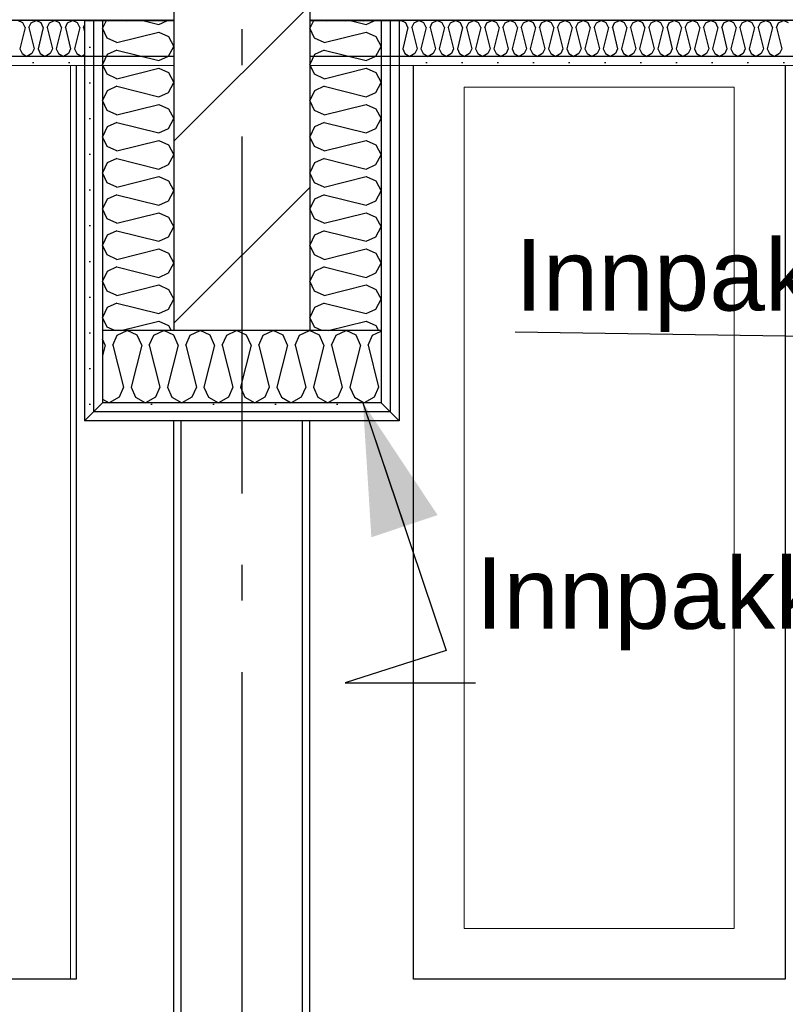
# Model space of a CAD drawing. Header units: millimetres. Extents: x -8544 to 51179, y -2070 to 13050.
# Tile 136 of 168: x 35106 to 36177, y 7385 to 8763. Entities that reach past the tile are written whole.
import ezdxf
from ezdxf.enums import TextEntityAlignment as Align

# ---------------------------------------------------------------- set-up
doc = ezdxf.new("R2010")
doc.units = ezdxf.units.MM
doc.header["$LTSCALE"] = 0.5
doc.header["$MEASUREMENT"] = 0
doc.linetypes.add('Akselinje', pattern=[1500, 1000, -200, 100, -200])
doc.linetypes.add('PLINE', pattern=[0])
for name, color, linetype in [('0(Nye konstruksjoner)', 7, 'Continuous'), ('222- Søyler', 7, 'Continuous'), ('223- Bjelker', 7, 'Continuous'), ('223- Bjelker (Skravur)', 7, 'Continuous'), ('223- Bjelker (Skravur)(Nye konstruksjoner)', 7, 'Continuous'), ('223- Bjelker(Nye konstruksjoner)', 7, 'Continuous'), ('256- Faste himlinger og overflatebehandling (Skravur)(Nye konstruksjoner)', 7, 'Continuous'), ('256- Faste himlinger og overflatebehandling(Nye konstruksjoner)', 7, 'Continuous'), ('82-- Modullinjer', 7, 'Continuous'), ('832- Tekst bygning(Nye konstruksjoner)', 7, 'Continuous')]:
    doc.layers.add(name, color=color, linetype=linetype)
doc.layers.add('234- Vinduer_ dører_ porter(Nye konstruksjoner)', color=7, linetype='Continuous', lineweight=0)
doc.layers.add('236- Innvendig kledning og overflate(Nye konstruksjoner)', color=7, linetype='Continuous', lineweight=0)
doc.styles.add('GENERATED_STYLE_1', font='arial.ttf')
doc.styles.add('GENERATED_STYLE_2', font='arial.ttf')
doc.dimstyles.new('GENERATED_STYLE__2', dxfattribs={"dimtxt": 0.18, "dimasz": 182.4, "dimexe": 0.18, "dimexo": 0.0625, "dimgap": 0, "dimtad": 0, "dimtih": 1, "dimtoh": 1, "dimdec": 4, "dimzin": 0, "dimdsep": 46, "dimcen": 0.09, "dimadec": 0, "dimazin": 0, "dimtfac": 1, "dimtdec": 4, "dimtmove": 0, "dimatfit": 3, "dimldrblk": 'ARROWHEAD_5', "dimfxl": 1, "dimtolj": 1, "dimtzin": 0, "dimarcsym": 0})
pattern_1 = [(0, (0, 0), (0, 86.60254), [0, -50]), (0, (25, 43.3), (0, 86.60254), [0, -50])]
pattern_2 = [(90, (0, 0), (-86.60254, 0), [0, -50]), (90, (-43.3, 25), (-86.60254, 0), [0, -50])]

# ---------------------------------------------------------------- blocks, each defined once
blk = doc.blocks.new('*X32')
at = {"layer": '256- Faste himlinger og overflatebehandling (Skravur)(Nye konstruksjoner)', "linetype": 'PLINE'}
for p, q in [((35110.4, 8759.2), (35103.5, 8762.4)), ((35113.5, 8752.3), (35110.4, 8759.2)), ((35118.9, 8752.3), (35122, 8759.2)), ((35122, 8759.2), (35129, 8762.4)), ((35136, 8759.2), (35129, 8762.4)), ((35139.1, 8752.3), (35136, 8759.2)), ((35144.4, 8752.3), (35147.5, 8759.2)), ((35147.5, 8759.2), (35154.5, 8762.4)), ((35161.5, 8759.2), (35154.5, 8762.4)), ((35164.6, 8752.3), (35161.5, 8759.2)), ((35169.9, 8752.3), (35173, 8759.2)), ((35173, 8759.2), (35180, 8762.4)), ((35187, 8759.2), (35180, 8762.4)), ((35190.1, 8752.3), (35187, 8759.2)), ((35195.4, 8752.3), (35196.9, 8755.6)), ((35204.1, 8761.8), (35205.5, 8762.4)), ((35206.9, 8761.8), (35205.5, 8762.4)), ((35229.6, 8761.8), (35231, 8762.4)), ((35232.4, 8761.8), (35231, 8762.4)), ((35255.1, 8761.8), (35256.5, 8762.4)), ((35257.9, 8761.8), (35256.5, 8762.4)), ((35280.7, 8761.8), (35282.1, 8762.4)), ((35283.4, 8761.8), (35282.1, 8762.4)), ((35306.2, 8761.8), (35307.6, 8762.4)), ((35309, 8761.8), (35307.6, 8762.4)), ((35113.5, 8752.3), (35106.2, 8722.7)), ((35118.9, 8752.3), (35126.3, 8722.7)), ((35139.1, 8752.3), (35131.7, 8722.7)), ((35144.4, 8752.3), (35151.8, 8722.7)), ((35164.6, 8752.3), (35157.2, 8722.7)), ((35169.9, 8752.3), (35177.3, 8722.7)), ((35190.1, 8752.3), (35182.7, 8722.7)), ((35195.4, 8752.3), (35196.9, 8746.4)), ((35106.2, 8722.7), (35109.3, 8715.9)), ((35109.3, 8715.9), (35116.2, 8712)), ((35123.2, 8715.9), (35116.2, 8712)), ((35126.3, 8722.7), (35123.2, 8715.9)), ((35131.7, 8722.7), (35134.8, 8715.9)), ((35134.8, 8715.9), (35141.7, 8712)), ((35148.7, 8715.9), (35141.7, 8712)), ((35151.8, 8722.7), (35148.7, 8715.9)), ((35157.2, 8722.7), (35160.3, 8715.9)), ((35160.3, 8715.9), (35167.3, 8712)), ((35174.2, 8715.9), (35167.3, 8712)), ((35177.3, 8722.7), (35174.2, 8715.9)), ((35182.7, 8722.7), (35185.8, 8715.9)), ((35185.8, 8715.9), (35192.8, 8712)), ((35196.9, 8714.3), (35192.8, 8712))]:
    blk.add_line(p, q, dxfattribs=at)
blk = doc.blocks.new('*X35')
at = {"layer": '256- Faste himlinger og overflatebehandling (Skravur)(Nye konstruksjoner)', "linetype": 'PLINE'}
for p, q in [((35513, 8761.8), (35511.9, 8762.3)), ((35535.8, 8761.8), (35537.2, 8762.4)), ((35538.6, 8761.8), (35537.2, 8762.4)), ((35561.3, 8761.8), (35562.7, 8762.4)), ((35564.1, 8761.8), (35562.7, 8762.4)), ((35586.8, 8761.8), (35588.2, 8762.4)), ((35589.6, 8761.8), (35588.2, 8762.4)), ((35612.3, 8761.8), (35613.7, 8762.4)), ((35615.1, 8761.8), (35613.7, 8762.4)), ((35636.9, 8761.4), (35639.2, 8762.4)), ((35646.2, 8759.2), (35639.2, 8762.4)), ((35649.3, 8752.3), (35646.2, 8759.2)), ((35654.6, 8752.3), (35657.8, 8759.2)), ((35657.8, 8759.2), (35664.7, 8762.4)), ((35671.7, 8759.2), (35664.7, 8762.4)), ((35674.8, 8752.3), (35671.7, 8759.2)), ((35680.2, 8752.3), (35683.3, 8759.2)), ((35683.3, 8759.2), (35690.2, 8762.4)), ((35697.2, 8759.2), (35690.2, 8762.4)), ((35700.3, 8752.3), (35697.2, 8759.2)), ((35705.7, 8752.3), (35708.8, 8759.2)), ((35708.8, 8759.2), (35715.7, 8762.4)), ((35722.7, 8759.2), (35715.7, 8762.4)), ((35725.8, 8752.3), (35722.7, 8759.2)), ((35731.2, 8752.3), (35734.3, 8759.2)), ((35734.3, 8759.2), (35741.3, 8762.4)), ((35748.2, 8759.2), (35741.3, 8762.4)), ((35751.3, 8752.3), (35748.2, 8759.2)), ((35756.7, 8752.3), (35759.8, 8759.2)), ((35759.8, 8759.2), (35766.8, 8762.4)), ((35773.7, 8759.2), (35766.8, 8762.4)), ((35776.8, 8752.3), (35773.7, 8759.2)), ((35782.2, 8752.3), (35785.3, 8759.2)), ((35785.3, 8759.2), (35792.3, 8762.4)), ((35799.2, 8759.2), (35792.3, 8762.4)), ((35802.4, 8752.3), (35799.2, 8759.2)), ((35807.7, 8752.3), (35810.8, 8759.2)), ((35810.8, 8759.2), (35817.8, 8762.4)), ((35824.8, 8759.2), (35817.8, 8762.4)), ((35827.9, 8752.3), (35824.8, 8759.2)), ((35833.2, 8752.3), (35836.3, 8759.2)), ((35836.3, 8759.2), (35843.3, 8762.4)), ((35850.3, 8759.2), (35843.3, 8762.4)), ((35853.4, 8752.3), (35850.3, 8759.2)), ((35858.7, 8752.3), (35861.8, 8759.2)), ((35861.8, 8759.2), (35868.8, 8762.4)), ((35875.8, 8759.2), (35868.8, 8762.4)), ((35878.9, 8752.3), (35875.8, 8759.2)), ((35884.2, 8752.3), (35887.4, 8759.2)), ((35887.4, 8759.2), (35894.3, 8762.4)), ((35901.3, 8759.2), (35894.3, 8762.4)), ((35904.4, 8752.3), (35901.3, 8759.2)), ((35909.8, 8752.3), (35912.9, 8759.2)), ((35912.9, 8759.2), (35919.8, 8762.4)), ((35926.8, 8759.2), (35919.8, 8762.4)), ((35929.9, 8752.3), (35926.8, 8759.2)), ((35935.3, 8752.3), (35938.4, 8759.2)), ((35938.4, 8759.2), (35945.3, 8762.4)), ((35952.3, 8759.2), (35945.3, 8762.4)), ((35955.4, 8752.3), (35952.3, 8759.2)), ((35960.8, 8752.3), (35963.9, 8759.2)), ((35963.9, 8759.2), (35970.9, 8762.4)), ((35977.8, 8759.2), (35970.9, 8762.4)), ((35980.9, 8752.3), (35977.8, 8759.2)), ((35986.3, 8752.3), (35989.4, 8759.2)), ((35989.4, 8759.2), (35996.4, 8762.4)), ((36003.3, 8759.2), (35996.4, 8762.4)), ((36006.4, 8752.3), (36003.3, 8759.2)), ((36011.8, 8752.3), (36014.9, 8759.2)), ((36014.9, 8759.2), (36021.9, 8762.4)), ((36028.8, 8759.2), (36021.9, 8762.4)), ((36032, 8752.3), (36028.8, 8759.2)), ((36037.3, 8752.3), (36040.4, 8759.2)), ((36040.4, 8759.2), (36047.4, 8762.4)), ((36054.4, 8759.2), (36047.4, 8762.4)), ((36057.5, 8752.3), (36054.4, 8759.2)), ((36062.8, 8752.3), (36065.9, 8759.2)), ((36065.9, 8759.2), (36072.9, 8762.4)), ((36079.9, 8759.2), (36072.9, 8762.4)), ((36083, 8752.3), (36079.9, 8759.2)), ((36088.3, 8752.3), (36091.4, 8759.2)), ((36091.4, 8759.2), (36098.4, 8762.4)), ((36105.4, 8759.2), (36098.4, 8762.4)), ((36108.5, 8752.3), (36105.4, 8759.2)), ((36113.8, 8752.3), (36117, 8759.2)), ((36117, 8759.2), (36123.9, 8762.4)), ((36130.9, 8759.2), (36123.9, 8762.4)), ((36134, 8752.3), (36130.9, 8759.2)), ((36139.4, 8752.3), (36142.5, 8759.2)), ((36142.5, 8759.2), (36149.4, 8762.4)), ((36156.4, 8759.2), (36149.4, 8762.4)), ((36159.5, 8752.3), (36156.4, 8759.2)), ((36164.9, 8752.3), (36168, 8759.2)), ((36168, 8759.2), (36174.9, 8762.4)), ((36181.9, 8759.2), (36174.9, 8762.4)), ((35649.3, 8752.3), (35641.9, 8722.7)), ((35654.6, 8752.3), (35662, 8722.7)), ((35674.8, 8752.3), (35667.4, 8722.7)), ((35680.2, 8752.3), (35687.6, 8722.7)), ((35700.3, 8752.3), (35692.9, 8722.7)), ((35705.7, 8752.3), (35713.1, 8722.7)), ((35725.8, 8752.3), (35718.4, 8722.7)), ((35731.2, 8752.3), (35738.6, 8722.7)), ((35751.3, 8752.3), (35743.9, 8722.7)), ((35756.7, 8752.3), (35764.1, 8722.7)), ((35776.8, 8752.3), (35769.4, 8722.7)), ((35782.2, 8752.3), (35789.6, 8722.7)), ((35802.4, 8752.3), (35795, 8722.7)), ((35807.7, 8752.3), (35815.1, 8722.7)), ((35827.9, 8752.3), (35820.5, 8722.7)), ((35833.2, 8752.3), (35840.6, 8722.7)), ((35853.4, 8752.3), (35846, 8722.7)), ((35858.7, 8752.3), (35866.1, 8722.7)), ((35878.9, 8752.3), (35871.5, 8722.7)), ((35884.2, 8752.3), (35891.6, 8722.7)), ((35904.4, 8752.3), (35897, 8722.7)), ((35909.8, 8752.3), (35917.2, 8722.7)), ((35929.9, 8752.3), (35922.5, 8722.7)), ((35935.3, 8752.3), (35942.7, 8722.7)), ((35955.4, 8752.3), (35948, 8722.7)), ((35960.8, 8752.3), (35968.2, 8722.7)), ((35980.9, 8752.3), (35973.5, 8722.7)), ((35986.3, 8752.3), (35993.7, 8722.7)), ((36006.4, 8752.3), (35999, 8722.7)), ((36011.8, 8752.3), (36019.2, 8722.7)), ((36032, 8752.3), (36024.6, 8722.7)), ((36037.3, 8752.3), (36044.7, 8722.7)), ((36057.5, 8752.3), (36050.1, 8722.7)), ((36062.8, 8752.3), (36070.2, 8722.7)), ((36083, 8752.3), (36075.6, 8722.7)), ((36088.3, 8752.3), (36095.7, 8722.7)), ((36108.5, 8752.3), (36101.1, 8722.7)), ((36113.8, 8752.3), (36121.2, 8722.7)), ((36134, 8752.3), (36126.6, 8722.7)), ((36139.4, 8752.3), (36146.8, 8722.7)), ((36159.5, 8752.3), (36152.1, 8722.7)), ((36164.9, 8752.3), (36172.3, 8722.7)), ((35641.9, 8722.7), (35645, 8715.9)), ((35645, 8715.9), (35652, 8712)), ((35658.9, 8715.9), (35652, 8712)), ((35662, 8722.7), (35658.9, 8715.9)), ((35667.4, 8722.7), (35670.5, 8715.9)), ((35670.5, 8715.9), (35677.5, 8712)), ((35684.4, 8715.9), (35677.5, 8712)), ((35687.6, 8722.7), (35684.4, 8715.9)), ((35692.9, 8722.7), (35696, 8715.9)), ((35696, 8715.9), (35703, 8712)), ((35710, 8715.9), (35703, 8712)), ((35713.1, 8722.7), (35710, 8715.9)), ((35718.4, 8722.7), (35721.5, 8715.9)), ((35721.5, 8715.9), (35728.5, 8712)), ((35735.5, 8715.9), (35728.5, 8712)), ((35738.6, 8722.7), (35735.5, 8715.9)), ((35743.9, 8722.7), (35747, 8715.9)), ((35747, 8715.9), (35754, 8712)), ((35761, 8715.9), (35754, 8712)), ((35764.1, 8722.7), (35761, 8715.9)), ((35769.4, 8722.7), (35772.6, 8715.9)), ((35772.6, 8715.9), (35779.5, 8712)), ((35786.5, 8715.9), (35779.5, 8712)), ((35789.6, 8722.7), (35786.5, 8715.9)), ((35795, 8722.7), (35798.1, 8715.9)), ((35798.1, 8715.9), (35805, 8712)), ((35812, 8715.9), (35805, 8712)), ((35815.1, 8722.7), (35812, 8715.9)), ((35820.5, 8722.7), (35823.6, 8715.9)), ((35823.6, 8715.9), (35830.5, 8712)), ((35837.5, 8715.9), (35830.5, 8712)), ((35840.6, 8722.7), (35837.5, 8715.9)), ((35846, 8722.7), (35849.1, 8715.9)), ((35849.1, 8715.9), (35856.1, 8712)), ((35863, 8715.9), (35856.1, 8712)), ((35866.1, 8722.7), (35863, 8715.9)), ((35871.5, 8722.7), (35874.6, 8715.9)), ((35874.6, 8715.9), (35881.6, 8712)), ((35888.5, 8715.9), (35881.6, 8712)), ((35891.6, 8722.7), (35888.5, 8715.9)), ((35897, 8722.7), (35900.1, 8715.9)), ((35900.1, 8715.9), (35907.1, 8712)), ((35914, 8715.9), (35907.1, 8712)), ((35917.2, 8722.7), (35914, 8715.9)), ((35922.5, 8722.7), (35925.6, 8715.9)), ((35925.6, 8715.9), (35932.6, 8712)), ((35939.6, 8715.9), (35932.6, 8712)), ((35942.7, 8722.7), (35939.6, 8715.9)), ((35948, 8722.7), (35951.1, 8715.9)), ((35951.1, 8715.9), (35958.1, 8712)), ((35965.1, 8715.9), (35958.1, 8712)), ((35968.2, 8722.7), (35965.1, 8715.9)), ((35973.5, 8722.7), (35976.6, 8715.9)), ((35976.6, 8715.9), (35983.6, 8712)), ((35990.6, 8715.9), (35983.6, 8712)), ((35993.7, 8722.7), (35990.6, 8715.9)), ((35999, 8722.7), (36002.2, 8715.9)), ((36002.2, 8715.9), (36009.1, 8712)), ((36016.1, 8715.9), (36009.1, 8712)), ((36019.2, 8722.7), (36016.1, 8715.9)), ((36024.6, 8722.7), (36027.7, 8715.9)), ((36027.7, 8715.9), (36034.6, 8712)), ((36041.6, 8715.9), (36034.6, 8712)), ((36044.7, 8722.7), (36041.6, 8715.9)), ((36050.1, 8722.7), (36053.2, 8715.9)), ((36053.2, 8715.9), (36060.1, 8712)), ((36067.1, 8715.9), (36060.1, 8712)), ((36070.2, 8722.7), (36067.1, 8715.9)), ((36075.6, 8722.7), (36078.7, 8715.9)), ((36078.7, 8715.9), (36085.7, 8712)), ((36092.6, 8715.9), (36085.7, 8712)), ((36095.7, 8722.7), (36092.6, 8715.9)), ((36101.1, 8722.7), (36104.2, 8715.9)), ((36104.2, 8715.9), (36111.2, 8712)), ((36118.1, 8715.9), (36111.2, 8712)), ((36121.2, 8722.7), (36118.1, 8715.9)), ((36126.6, 8722.7), (36129.7, 8715.9)), ((36129.7, 8715.9), (36136.7, 8712)), ((36143.6, 8715.9), (36136.7, 8712)), ((36146.8, 8722.7), (36143.6, 8715.9)), ((36152.1, 8722.7), (36155.2, 8715.9)), ((36155.2, 8715.9), (36162.2, 8712)), ((36169.2, 8715.9), (36162.2, 8712)), ((36172.3, 8722.7), (36169.2, 8715.9))]:
    blk.add_line(p, q, dxfattribs=at)
blk = doc.blocks.new('*X97')
at = {"layer": '223- Bjelker (Skravur)(Nye konstruksjoner)', "linetype": 'PLINE'}
for p, q in [((35242.6, 8321.5), (35256.5, 8328.1)), ((35270.5, 8321.5), (35256.5, 8328.1)), ((35293.6, 8321.5), (35307.6, 8328.1)), ((35321.5, 8321.5), (35307.6, 8328.1)), ((35344.7, 8321.5), (35358.6, 8328.1)), ((35372.5, 8321.5), (35358.6, 8328.1)), ((35395.7, 8321.5), (35409.6, 8328.1)), ((35423.5, 8321.5), (35409.6, 8328.1)), ((35446.7, 8321.5), (35460.6, 8328.1)), ((35474.6, 8321.5), (35460.6, 8328.1)), ((35497.7, 8321.5), (35511.7, 8328.1)), ((35525.6, 8321.5), (35511.7, 8328.1)), ((35548.7, 8321.5), (35562.7, 8328.1)), ((35576.6, 8321.5), (35562.7, 8328.1)), ((35599.8, 8321.5), (35611.9, 8327.2)), ((35225.7, 8307.8), (35221.9, 8316)), ((35236.4, 8307.8), (35242.6, 8321.5)), ((35276.7, 8307.8), (35270.5, 8321.5)), ((35287.4, 8307.8), (35293.6, 8321.5)), ((35327.7, 8307.8), (35321.5, 8321.5)), ((35338.4, 8307.8), (35344.7, 8321.5)), ((35378.7, 8307.8), (35372.5, 8321.5)), ((35389.5, 8307.8), (35395.7, 8321.5)), ((35429.8, 8307.8), (35423.5, 8321.5)), ((35440.5, 8307.8), (35446.7, 8321.5)), ((35480.8, 8307.8), (35474.6, 8321.5)), ((35491.5, 8307.8), (35497.7, 8321.5)), ((35531.8, 8307.8), (35525.6, 8321.5)), ((35542.5, 8307.8), (35548.7, 8321.5)), ((35582.8, 8307.8), (35576.6, 8321.5)), ((35593.5, 8307.8), (35599.8, 8321.5)), ((35225.7, 8307.8), (35221.9, 8292.9)), ((35236.4, 8307.8), (35251.2, 8248.7)), ((35276.7, 8307.8), (35261.9, 8248.7)), ((35287.4, 8307.8), (35302.2, 8248.7)), ((35327.7, 8307.8), (35312.9, 8248.7)), ((35338.4, 8307.8), (35353.2, 8248.7)), ((35378.7, 8307.8), (35363.9, 8248.7)), ((35389.5, 8307.8), (35404.2, 8248.7)), ((35429.8, 8307.8), (35415, 8248.7)), ((35440.5, 8307.8), (35455.3, 8248.7)), ((35480.8, 8307.8), (35466, 8248.7)), ((35491.5, 8307.8), (35506.3, 8248.7)), ((35531.8, 8307.8), (35517, 8248.7)), ((35542.5, 8307.8), (35557.3, 8248.7)), ((35582.8, 8307.8), (35568, 8248.7)), ((35593.5, 8307.8), (35608.3, 8248.7)), ((35251.2, 8248.7), (35245, 8235)), ((35261.9, 8248.7), (35268.1, 8235)), ((35302.2, 8248.7), (35296, 8235)), ((35312.9, 8248.7), (35319.1, 8235)), ((35353.2, 8248.7), (35347, 8235)), ((35363.9, 8248.7), (35370.2, 8235)), ((35404.2, 8248.7), (35398, 8235)), ((35415, 8248.7), (35421.2, 8235)), ((35455.3, 8248.7), (35449.1, 8235)), ((35466, 8248.7), (35472.2, 8235)), ((35506.3, 8248.7), (35500.1, 8235)), ((35517, 8248.7), (35523.2, 8235)), ((35557.3, 8248.7), (35551.1, 8235)), ((35568, 8248.7), (35574.3, 8235)), ((35608.3, 8248.7), (35602.1, 8235)), ((35221.9, 8232.3), (35231, 8227.2)), ((35245, 8235), (35231, 8227.2)), ((35268.1, 8235), (35282.1, 8227.2)), ((35296, 8235), (35282.1, 8227.2)), ((35319.1, 8235), (35333.1, 8227.2)), ((35347, 8235), (35333.1, 8227.2)), ((35370.2, 8235), (35384.1, 8227.2)), ((35398, 8235), (35384.1, 8227.2)), ((35421.2, 8235), (35435.1, 8227.2)), ((35449.1, 8235), (35435.1, 8227.2)), ((35472.2, 8235), (35486.1, 8227.2)), ((35500.1, 8235), (35486.1, 8227.2)), ((35523.2, 8235), (35537.2, 8227.2)), ((35551.1, 8235), (35537.2, 8227.2)), ((35574.3, 8235), (35588.2, 8227.2)), ((35602.1, 8235), (35588.2, 8227.2))]:
    blk.add_line(p, q, dxfattribs=at)
blk = doc.blocks.new('*X98')
at = {"layer": '223- Bjelker (Skravur)(Nye konstruksjoner)', "linetype": 'PLINE'}
for p, q in [((35226.9, 8761.8), (35221.9, 8751.4)), ((35280.3, 8761.8), (35300.7, 8756.7)), ((35300.7, 8756.7), (35311.9, 8761.8)), ((35228.5, 8737.6), (35221.9, 8751.4)), ((35242, 8731.4), (35300.7, 8746.1)), ((35300.7, 8746.1), (35314.2, 8739.9)), ((35242, 8731.4), (35228.5, 8737.6)), ((35314.2, 8739.9), (35321.9, 8726.1)), ((35228.5, 8714.6), (35221.9, 8700.8)), ((35242, 8720.8), (35228.5, 8714.6)), ((35242, 8720.8), (35300.7, 8706.1)), ((35314.2, 8712.3), (35321.9, 8726.1)), ((35228.5, 8687), (35221.9, 8700.8)), ((35300.7, 8706.1), (35314.2, 8712.3)), ((35242, 8680.8), (35228.5, 8687)), ((35242, 8680.8), (35300.7, 8695.5)), ((35300.7, 8695.5), (35314.2, 8689.3)), ((35314.2, 8689.3), (35321.9, 8675.5)), ((35314.2, 8661.7), (35321.9, 8675.5)), ((35228.5, 8664), (35221.9, 8650.2)), ((35242, 8670.2), (35228.5, 8664)), ((35242, 8670.2), (35300.7, 8655.5)), ((35300.7, 8655.5), (35314.2, 8661.7)), ((35228.5, 8636.4), (35221.9, 8650.2)), ((35242, 8630.2), (35300.7, 8644.9)), ((35300.7, 8644.9), (35314.2, 8638.7)), ((35242, 8630.2), (35228.5, 8636.4)), ((35314.2, 8638.7), (35321.9, 8624.9)), ((35242, 8619.6), (35228.5, 8613.4)), ((35242, 8619.6), (35300.7, 8604.9)), ((35314.2, 8611.1), (35321.9, 8624.9)), ((35228.5, 8613.4), (35221.9, 8599.6)), ((35300.7, 8604.9), (35314.2, 8611.1)), ((35228.5, 8585.8), (35221.9, 8599.6)), ((35242, 8579.6), (35300.7, 8594.3)), ((35300.7, 8594.3), (35314.2, 8588.1)), ((35242, 8579.6), (35228.5, 8585.8)), ((35314.2, 8588.1), (35321.9, 8574.3)), ((35228.5, 8562.8), (35221.9, 8549)), ((35242, 8569), (35228.5, 8562.8)), ((35242, 8569), (35300.7, 8554.3)), ((35314.2, 8560.5), (35321.9, 8574.3)), ((35228.5, 8535.2), (35221.9, 8549)), ((35300.7, 8554.3), (35314.2, 8560.5)), ((35242, 8529.1), (35228.5, 8535.2)), ((35242, 8529.1), (35300.7, 8543.7)), ((35300.7, 8543.7), (35314.2, 8537.6)), ((35314.2, 8537.6), (35321.9, 8523.7)), ((35314.2, 8509.9), (35321.9, 8523.7)), ((35228.5, 8512.3), (35221.9, 8498.4)), ((35242, 8518.4), (35228.5, 8512.3)), ((35242, 8518.4), (35300.7, 8503.8)), ((35300.7, 8503.8), (35314.2, 8509.9)), ((35228.5, 8484.6), (35221.9, 8498.4)), ((35242, 8478.5), (35300.7, 8493.1)), ((35300.7, 8493.1), (35314.2, 8487)), ((35242, 8478.5), (35228.5, 8484.6)), ((35314.2, 8487), (35321.9, 8473.2)), ((35242, 8467.8), (35228.5, 8461.7)), ((35242, 8467.8), (35300.7, 8453.2)), ((35314.2, 8459.3), (35321.9, 8473.2)), ((35228.5, 8461.7), (35221.9, 8447.9)), ((35300.7, 8453.2), (35314.2, 8459.3)), ((35228.5, 8434), (35221.9, 8447.9)), ((35242, 8427.9), (35300.7, 8442.5)), ((35300.7, 8442.5), (35314.2, 8436.4)), ((35242, 8427.9), (35228.5, 8434)), ((35314.2, 8436.4), (35321.9, 8422.6)), ((35228.5, 8411.1), (35221.9, 8397.3)), ((35242, 8417.3), (35228.5, 8411.1)), ((35242, 8417.3), (35300.7, 8402.6)), ((35314.2, 8408.8), (35321.9, 8422.6)), ((35228.5, 8383.5), (35221.9, 8397.3)), ((35300.7, 8402.6), (35314.2, 8408.8)), ((35242, 8377.3), (35228.5, 8383.5)), ((35242, 8377.3), (35300.7, 8392)), ((35300.7, 8392), (35314.2, 8385.8)), ((35314.2, 8385.8), (35321.9, 8372)), ((35314.2, 8358.2), (35321.9, 8372)), ((35228.5, 8360.5), (35221.9, 8346.7)), ((35242, 8366.7), (35228.5, 8360.5)), ((35242, 8366.7), (35300.7, 8352)), ((35300.7, 8352), (35314.2, 8358.2)), ((35228.5, 8332.9), (35221.9, 8346.7)), ((35247.5, 8328.1), (35300.7, 8341.4)), ((35300.7, 8341.4), (35314.2, 8335.2)), ((35239, 8328.1), (35228.5, 8332.9)), ((35314.2, 8335.2), (35318.2, 8328.1))]:
    blk.add_line(p, q, dxfattribs=at)
blk = doc.blocks.new('*X99')
at = {"layer": '223- Bjelker (Skravur)(Nye konstruksjoner)', "linetype": 'PLINE'}
for p, q in [((35516.9, 8761.8), (35511.9, 8751.4)), ((35570.3, 8761.8), (35590.7, 8756.7)), ((35590.7, 8756.7), (35601.9, 8761.8)), ((35518.5, 8737.6), (35511.9, 8751.4)), ((35532, 8731.4), (35590.7, 8746.1)), ((35590.7, 8746.1), (35604.2, 8739.9)), ((35532, 8731.4), (35518.5, 8737.6)), ((35604.2, 8739.9), (35611.9, 8726.1)), ((35518.5, 8714.6), (35511.9, 8700.8)), ((35532, 8720.8), (35518.5, 8714.6)), ((35532, 8720.8), (35590.7, 8706.1)), ((35604.2, 8712.3), (35611.9, 8726.1)), ((35518.5, 8687), (35511.9, 8700.8)), ((35590.7, 8706.1), (35604.2, 8712.3)), ((35532, 8680.8), (35518.5, 8687)), ((35532, 8680.8), (35590.7, 8695.5)), ((35590.7, 8695.5), (35604.2, 8689.3)), ((35604.2, 8689.3), (35611.9, 8675.5)), ((35604.2, 8661.7), (35611.9, 8675.5)), ((35518.5, 8664), (35511.9, 8650.2)), ((35532, 8670.2), (35518.5, 8664)), ((35532, 8670.2), (35590.7, 8655.5)), ((35590.7, 8655.5), (35604.2, 8661.7)), ((35518.5, 8636.4), (35511.9, 8650.2)), ((35532, 8630.2), (35590.7, 8644.9)), ((35590.7, 8644.9), (35604.2, 8638.7)), ((35532, 8630.2), (35518.5, 8636.4)), ((35604.2, 8638.7), (35611.9, 8624.9)), ((35532, 8619.6), (35518.5, 8613.4)), ((35532, 8619.6), (35590.7, 8604.9)), ((35604.2, 8611.1), (35611.9, 8624.9)), ((35518.5, 8613.4), (35511.9, 8599.6)), ((35590.7, 8604.9), (35604.2, 8611.1)), ((35518.5, 8585.8), (35511.9, 8599.6)), ((35532, 8579.6), (35590.7, 8594.3)), ((35590.7, 8594.3), (35604.2, 8588.1)), ((35532, 8579.6), (35518.5, 8585.8)), ((35604.2, 8588.1), (35611.9, 8574.3)), ((35518.5, 8562.8), (35511.9, 8549)), ((35532, 8569), (35518.5, 8562.8)), ((35532, 8569), (35590.7, 8554.3)), ((35604.2, 8560.5), (35611.9, 8574.3)), ((35518.5, 8535.2), (35511.9, 8549)), ((35590.7, 8554.3), (35604.2, 8560.5)), ((35532, 8529.1), (35518.5, 8535.2)), ((35532, 8529.1), (35590.7, 8543.7)), ((35590.7, 8543.7), (35604.2, 8537.6)), ((35604.2, 8537.6), (35611.9, 8523.7)), ((35604.2, 8509.9), (35611.9, 8523.7)), ((35518.5, 8512.3), (35511.9, 8498.4)), ((35532, 8518.4), (35518.5, 8512.3)), ((35532, 8518.4), (35590.7, 8503.8)), ((35590.7, 8503.8), (35604.2, 8509.9)), ((35518.5, 8484.6), (35511.9, 8498.4)), ((35532, 8478.5), (35590.7, 8493.1)), ((35590.7, 8493.1), (35604.2, 8487)), ((35532, 8478.5), (35518.5, 8484.6)), ((35604.2, 8487), (35611.9, 8473.2)), ((35532, 8467.8), (35518.5, 8461.7)), ((35532, 8467.8), (35590.7, 8453.2)), ((35604.2, 8459.3), (35611.9, 8473.2)), ((35518.5, 8461.7), (35511.9, 8447.9)), ((35590.7, 8453.2), (35604.2, 8459.3)), ((35518.5, 8434), (35511.9, 8447.9)), ((35532, 8427.9), (35590.7, 8442.5)), ((35590.7, 8442.5), (35604.2, 8436.4)), ((35532, 8427.9), (35518.5, 8434)), ((35604.2, 8436.4), (35611.9, 8422.6)), ((35518.5, 8411.1), (35511.9, 8397.3)), ((35532, 8417.3), (35518.5, 8411.1)), ((35532, 8417.3), (35590.7, 8402.6)), ((35604.2, 8408.8), (35611.9, 8422.6)), ((35518.5, 8383.5), (35511.9, 8397.3)), ((35590.7, 8402.6), (35604.2, 8408.8)), ((35532, 8377.3), (35518.5, 8383.5)), ((35532, 8377.3), (35590.7, 8392)), ((35590.7, 8392), (35604.2, 8385.8)), ((35604.2, 8385.8), (35611.9, 8372)), ((35604.2, 8358.2), (35611.9, 8372)), ((35518.5, 8360.5), (35511.9, 8346.7)), ((35532, 8366.7), (35518.5, 8360.5)), ((35532, 8366.7), (35590.7, 8352)), ((35590.7, 8352), (35604.2, 8358.2)), ((35518.5, 8332.9), (35511.9, 8346.7)), ((35537.5, 8328.1), (35590.7, 8341.4)), ((35590.7, 8341.4), (35604.2, 8335.2)), ((35529, 8328.1), (35518.5, 8332.9)), ((35604.2, 8335.2), (35608.2, 8328.1))]:
    blk.add_line(p, q, dxfattribs=at)
blk = doc.blocks.new('Standard grid marker[13]', base_point=(35416.9, 12550))
at = {"layer": '82-- Modullinjer', "linetype": 'Akselinje'}
blk.add_line((35416.9, 12350), (35416.9, 1550), dxfattribs=at)
at = {"layer": '82-- Modullinjer', "style": 'GENERATED_STYLE_1'}
for tag, p in [('AC_MarkerText_1_0', (35416.9, 12887.5)), ('AC_MarkerText_1_1', (35416.9, 1187.5))]:
    blk.add_attdef(tag, text='', height=175, rotation=360, dxfattribs=at).set_placement(p, align=Align.TOP_CENTER)
blk = doc.blocks.new('ARROWHEAD_5')
at = {"linetype": 'Continuous'}
blk.add_hatch(color=256, dxfattribs=at).paths.add_polyline_path([(-1, 0.2679), (0, 0), (-1, -0.2679)])
blk.add_line((0, 0), (-1, 0), dxfattribs=at)

msp = doc.modelspace()

# ---------------------------------------------------------------- hatches: boundary and pattern name
at = {"layer": '223- Bjelker (Skravur)', "linetype": 'Continuous'}
h = msp.add_hatch(dxfattribs=at)
h.set_pattern_fill('Skrålinjer_3', color=256, style=0, pattern_type=2)
h.set_pattern_definition([(45, (0, 0), (-127.2792, 127.2792), [])])
h.paths.add_polyline_path([(35321.9, 8328.1), (35511.9, 8328.1), (35511.9, 8812.2), (35321.9, 8812.2)])
at = {"layer": '223- Bjelker (Skravur)(Nye konstruksjoner)', "linetype": 'Continuous'}
h = msp.add_hatch(dxfattribs=at)
h.set_pattern_fill('Gips', color=256, style=0, pattern_type=2)
h.set_pattern_definition(pattern_2)
h.paths.add_polyline_path([(35196.9, 8202), (35209.4, 8214.6), (35209.4, 8761.8), (35196.9, 8761.8)])
h = msp.add_hatch(dxfattribs=at)
h.set_pattern_fill('Gips', color=256, style=0, pattern_type=2)
h.set_pattern_definition(pattern_2)
h.paths.add_polyline_path([(35209.4, 8761.8), (35209.4, 8214.6), (35221.9, 8227.2), (35221.9, 8328.1), (35221.9, 8761.8)])
h = msp.add_hatch(dxfattribs=at)
h.set_pattern_fill('Gips', color=256, style=0, pattern_type=2)
h.set_pattern_definition(pattern_2)
h.paths.add_polyline_path([(35624.4, 8761.8), (35611.9, 8761.8), (35611.9, 8328.1), (35611.9, 8227.2), (35624.4, 8214.6)])
h = msp.add_hatch(dxfattribs=at)
h.set_pattern_fill('Gips', color=256, style=0, pattern_type=2)
h.set_pattern_definition(pattern_2)
h.paths.add_polyline_path([(35624.4, 8214.6), (35636.9, 8202), (35636.9, 8761.8), (35624.4, 8761.8)])
h = msp.add_hatch(dxfattribs=at)
h.set_pattern_fill('Gips', color=256, style=0, pattern_type=2)
h.set_pattern_definition(pattern_2)
h.paths.add_polyline_path([(35221.9, 8227.2), (35209.4, 8214.6), (35624.4, 8214.6), (35611.9, 8227.2)])
h = msp.add_hatch(dxfattribs=at)
h.set_pattern_fill('Gips', color=256, style=0, pattern_type=2)
h.set_pattern_definition(pattern_2)
h.paths.add_polyline_path([(35209.4, 8214.6), (35196.9, 8202), (35636.9, 8202), (35624.4, 8214.6)])
at = {"layer": '256- Faste himlinger og overflatebehandling (Skravur)(Nye konstruksjoner)', "linetype": 'Continuous'}
for points in [[(35321.9, 8764.5), (31911.9, 8764.5), (31911.9, 8762.4), (35321.9, 8762.4)], [(35511.9, 8762.4), (38899.4, 8762.4), (38899.4, 8764.5), (35511.9, 8764.5)]]:
    msp.add_hatch(color=256, dxfattribs=at).paths.add_polyline_path(points)
h = msp.add_hatch(dxfattribs=at)
h.set_pattern_fill('Gips', color=256, style=0, pattern_type=2)
h.set_pattern_definition(pattern_1)
h.paths.add_polyline_path([(32036.9, 8699.4), (35196.9, 8699.4), (35196.9, 8712), (32036.9, 8712)])
h = msp.add_hatch(dxfattribs=at)
h.set_pattern_fill('Gips', color=256, style=0, pattern_type=2)
h.set_pattern_definition(pattern_1)
h.paths.add_polyline_path([(35636.9, 8699.4), (38796.9, 8699.4), (38796.9, 8712), (35636.9, 8712)])

# ---------------------------------------------------------------- linework, layer by layer
at = {"layer": '0(Nye konstruksjoner)', "linetype": 'PLINE'}
for p, q in [((35185, 8699.4), (35185, 7420)), ((35656.9, 7420), (35656.9, 8699.4)), ((36176.9, 8699.4), (36176.9, 7420)), ((35185, 7420), (34665, 7420)), ((36176.9, 7420), (35656.9, 7420))]:
    msp.add_line(p, q, dxfattribs=at)
at = {"layer": '222- Søyler', "linetype": 'PLINE'}
for p, q in [((35321.9, 7016.1), (35321.9, 8202)), ((35331.9, 7011.4), (35331.9, 8202)), ((35501.9, 7011.4), (35501.9, 8202)), ((35511.9, 7016.1), (35511.9, 8202))]:
    msp.add_line(p, q, dxfattribs=at)
at = {"layer": '223- Bjelker', "linetype": 'PLINE', "flags": 128}
for points in [[(35321.9, 8812.2), (35321.9, 8764.5), (35321.9, 8762.4), (35321.9, 8761.8), (35321.9, 8712), (35321.9, 8699.4), (35321.9, 8328.1)], [(35511.9, 8812.2), (35511.9, 8764.5), (35511.9, 8762.4), (35511.9, 8761.8), (35511.9, 8712), (35511.9, 8699.4), (35511.9, 8328.1)]]:
    msp.add_lwpolyline(points, dxfattribs=at)
at = {"layer": '223- Bjelker(Nye konstruksjoner)', "linetype": 'PLINE'}
for p, q in [((35196.9, 8761.8), (35196.9, 8202)), ((35209.4, 8761.8), (35209.4, 8214.6)), ((35624.4, 8761.8), (35624.4, 8214.6)), ((35636.9, 8761.8), (35636.9, 8202)), ((35611.9, 8227.2), (35221.9, 8227.2)), ((35624.4, 8214.6), (35209.4, 8214.6)), ((35636.9, 8202), (35196.9, 8202))]:
    msp.add_line(p, q, dxfattribs=at)
at = {"layer": '223- Bjelker(Nye konstruksjoner)', "linetype": 'PLINE', "flags": 128}
for points in [[(35321.9, 8761.8), (35221.9, 8761.8), (35209.4, 8761.8), (35196.9, 8761.8)], [(35221.9, 8761.8), (35221.9, 8328.1), (35221.9, 8227.2)], [(35636.9, 8761.8), (35624.4, 8761.8), (35611.9, 8761.8), (35511.9, 8761.8)], [(35611.9, 8761.8), (35611.9, 8328.1), (35611.9, 8227.2)], [(35611.9, 8328.1), (35511.9, 8328.1), (35321.9, 8328.1), (35221.9, 8328.1)], [(35221.9, 8227.2), (35209.4, 8214.6), (35196.9, 8202)], [(35611.9, 8227.2), (35624.4, 8214.6), (35636.9, 8202)]]:
    msp.add_lwpolyline(points, dxfattribs=at)
at = {"layer": '234- Vinduer_ dører_ porter(Nye konstruksjoner)', "linetype": 'PLINE'}
for p, q in [((35176.9, 7420), (35176.9, 8699.4)), ((35727.9, 7491), (35727.9, 8669)), ((35727.9, 8669), (36105.9, 8669)), ((36105.9, 8669), (36105.9, 7491)), ((36105.9, 7491), (35727.9, 7491))]:
    msp.add_line(p, q, dxfattribs=at)
at = {"layer": '236- Innvendig kledning og overflate(Nye konstruksjoner)', "linetype": 'PLINE'}
for p, q in [((35321.9, 8699.4), (31911.9, 8699.4)), ((38921.9, 8699.4), (35511.9, 8699.4))]:
    msp.add_line(p, q, dxfattribs=at)
at = {"layer": '256- Faste himlinger og overflatebehandling(Nye konstruksjoner)', "linetype": 'PLINE'}
for p, q in [((35321.9, 8762.4), (31911.9, 8762.4)), ((38921.9, 8762.4), (35511.9, 8762.4)), ((35321.9, 8712), (31911.9, 8712)), ((38921.9, 8712), (35511.9, 8712))]:
    msp.add_line(p, q, dxfattribs=at)

# ---------------------------------------------------------------- block references
at = {"layer": '223- Bjelker(Nye konstruksjoner)'}
for name in ['*X98', '*X99', '*X97']:
    msp.add_blockref(name, (0, 0), dxfattribs=at)
at = {"layer": '256- Faste himlinger og overflatebehandling(Nye konstruksjoner)'}
for name in ['*X32', '*X35']:
    msp.add_blockref(name, (0, 0), dxfattribs=at)
at = {"layer": '82-- Modullinjer', "linetype": 'PLINE'}
msp.add_blockref('Standard grid marker[13]', (35416.9, 12550), dxfattribs=at)

# ---------------------------------------------------------------- texts
at = {"layer": '832- Tekst bygning(Nye konstruksjoner)', "linetype": 'Continuous', "char_height": 100, "attachment_point": 7, "style": 'GENERATED_STYLE_2'}
for insert in [(35799.1, 8326), (35744, 7880.4)]:
    msp.add_mtext('\\A1;{\\pql;\\fArial|b0|i0|c0|p0;\\W1.000000;Innpakking av limtre pga. lyd, kfr. akustikar}', dxfattribs=dict(at, insert=insert))

# ---------------------------------------------------------------- leaders
at = {"layer": '832- Tekst bygning(Nye konstruksjoner)', "linetype": 'PLINE', "annotation_type": 0, "has_hookline": 1, "text_width": 2626.5}
for points, hookline_direction in [([(38850.1, 8280.5), (35799.1, 8326)], 1), ([(35586.3, 8227.2), (35702.9, 7880.4), (35561.6, 7835), (35744, 7835)], 0)]:
    msp.add_leader(points, dimstyle='GENERATED_STYLE__2', dxfattribs=dict(at, hookline_direction=hookline_direction))

doc.saveas('drawing.dxf')
